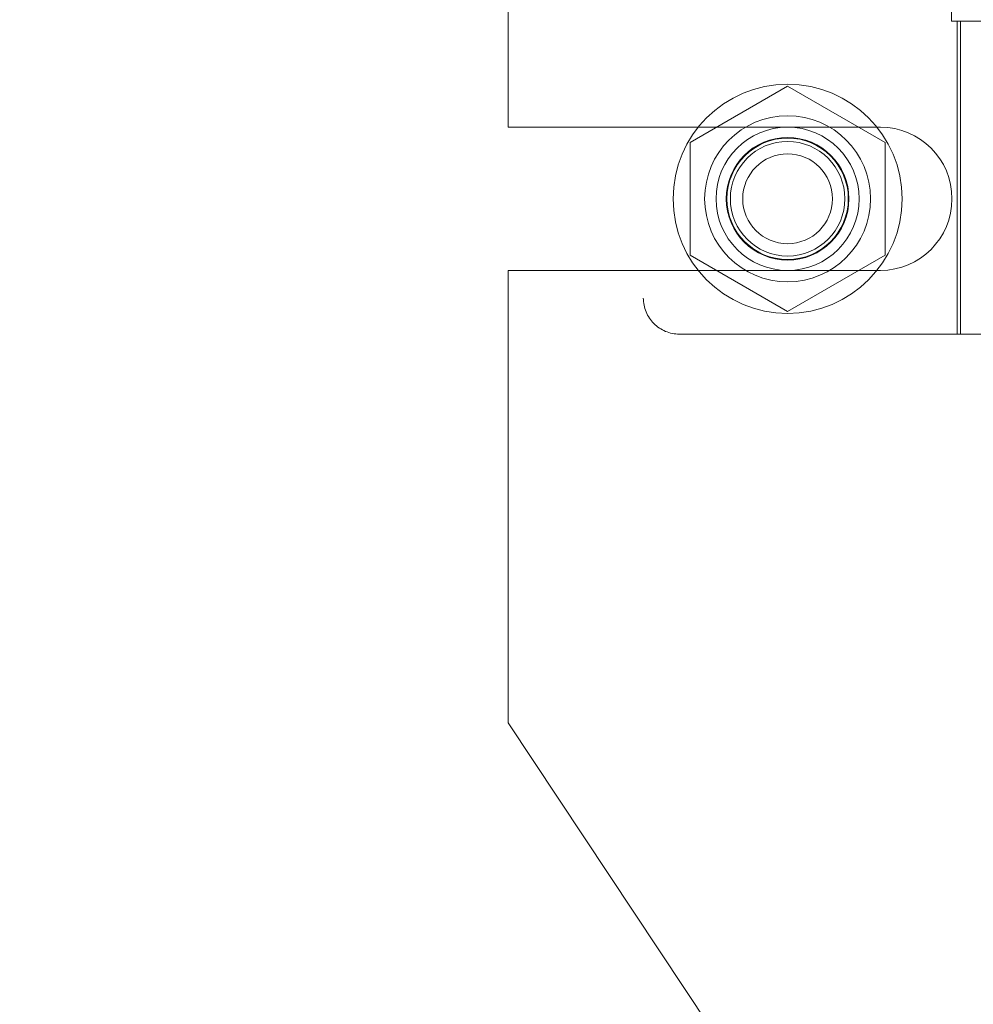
# Model space of a CAD drawing. Header units: inches. Extents: x 0.2 to 10.8, y 0.2 to 8.2.
# Tile 46 of 164: x 1.688 to 1.792, y 3.223 to 3.33. Entities that reach past the tile are written whole.
import ezdxf

# ---------------------------------------------------------------- set-up
doc = ezdxf.new("R2010")
doc.units = ezdxf.units.IN
doc.header["$MEASUREMENT"] = 0
doc.linetypes.add('HIDDEN', pattern=[0.07500000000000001, 0.05, -0.025])
doc.layers.add('DIMENSIONS', color=140, linetype='Continuous')
doc.styles.add('SLDTEXTSTYLE0', font='TXT', dxfattribs={"width": 0.7})
doc.dimstyles.new('SLDDIMSTYLE0', dxfattribs={"dimtxt": 0.0849609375, "dimasz": 0.13, "dimexe": 0, "dimexo": 0.0625, "dimgap": 0.021240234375, "dimtad": 0, "dimtih": 1, "dimtoh": 1, "dimlfac": 20, "dimrnd": 1e-09, "dimzin": 12, "dimdsep": 46, "dimtxsty": 'SLDTEXTSTYLE0', "dimsah": 1, "dimcen": 0.09, "dimadec": 0, "dimazin": 3, "dimtfac": 1, "dimtofl": 0, "dimtmove": 0, "dimatfit": 3, "dimfxl": 0, "dimfrac": 2, "dimtolj": 1, "dimtzin": 12, "dimarcsym": 0})
doc.dimstyles.new('SLDDIMSTYLE1', dxfattribs={"dimtxt": 0.0849609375, "dimasz": 0.13, "dimexe": 0, "dimexo": 0.0625, "dimgap": 0.021240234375, "dimtad": 0, "dimtih": 1, "dimtoh": 1, "dimlfac": 20, "dimrnd": 1e-09, "dimzin": 12, "dimdsep": 46, "dimtxsty": 'SLDTEXTSTYLE0', "dimsah": 1, "dimcen": 0.09, "dimadec": 0, "dimazin": 3, "dimtfac": 1, "dimtmove": 0, "dimatfit": 0, "dimfxl": 0, "dimfrac": 2, "dimtolj": 1, "dimtzin": 12, "dimarcsym": 0})

# ---------------------------------------------------------------- blocks, each defined once
blk = doc.blocks.new('_D_5')
at = {"layer": 'DIMENSIONS'}
for p, q in [((1.09214727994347, 3.203945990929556), (1.092147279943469, 3.453945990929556)), ((1.724107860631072, 3.203945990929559), (0.9671472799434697, 3.203945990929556)), ((1.186032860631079, 3.081695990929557), (0.9671472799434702, 3.081695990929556)), ((1.09214727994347, 2.835254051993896), (1.09214727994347, 3.081695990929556)), ((0.5833003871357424, 2.835254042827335), (0.5547702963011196, 2.835254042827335)), ((0.5547702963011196, 2.835254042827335), (0.5547702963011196, 2.700223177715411)), ((0.8357695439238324, 2.835254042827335), (0.8642996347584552, 2.835254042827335)), ((0.8642996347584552, 2.835254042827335), (0.8642996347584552, 2.700223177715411)), ((0.9889422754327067, 2.835254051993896), (1.09214727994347, 2.835254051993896)), ((0.5547702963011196, 2.700223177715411), (0.5833003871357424, 2.700223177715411)), ((0.8642996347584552, 2.700223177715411), (0.8357695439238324, 2.700223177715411))]:
    blk.add_line(p, q, dxfattribs=at)
for points in [[(1.09214727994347, 3.203945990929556), (1.112147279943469, 3.333945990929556), (1.072147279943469, 3.333945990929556)], [(1.09214727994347, 3.081695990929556), (1.072147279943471, 2.951695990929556), (1.112147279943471, 2.951695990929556)]]:
    blk.add_solid(points, dxfattribs=at)
at = {"layer": 'DIMENSIONS', "char_height": 0.08333333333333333, "attachment_point": 1, "style": 'SLDTEXTSTYLE0'}
for s, insert in [('2.45', (0.5833003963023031, 2.961696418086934)), ('62.1', (0.5833003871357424, 2.807645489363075))]:
    blk.add_mtext(s, dxfattribs=dict(at, insert=insert))
blk = doc.blocks.new('_D_6')
at = {"layer": 'DIMENSIONS'}
for p, q in [((0.5650429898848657, 3.66908495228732), (0.5365128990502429, 3.66908495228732)), ((0.5365128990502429, 3.66908495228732), (0.5365128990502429, 3.534054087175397)), ((0.8881911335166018, 3.66908495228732), (0.9167212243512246, 3.66908495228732)), ((0.9167212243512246, 3.66908495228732), (0.9167212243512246, 3.534054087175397)), ((1.041363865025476, 3.66908496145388), (1.092147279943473, 3.66908496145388)), ((1.092147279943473, 3.66908496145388), (1.092147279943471, 3.535045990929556)), ((1.72410786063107, 3.535045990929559), (0.9671472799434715, 3.535045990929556)), ((1.092147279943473, 3.203945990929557), (1.092147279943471, 3.535045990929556)), ((0.5365128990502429, 3.534054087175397), (0.5650429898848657, 3.534054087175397)), ((0.9167212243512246, 3.534054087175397), (0.8881911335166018, 3.534054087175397)), ((1.724107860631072, 3.203945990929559), (0.9671472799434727, 3.203945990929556))]:
    blk.add_line(p, q, dxfattribs=at)
for points in [[(1.092147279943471, 3.535045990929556), (1.072147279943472, 3.405045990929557), (1.112147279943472, 3.405045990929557)], [(1.092147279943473, 3.203945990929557), (1.112147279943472, 3.333945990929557), (1.072147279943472, 3.333945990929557)]]:
    blk.add_solid(points, dxfattribs=at)
at = {"layer": 'DIMENSIONS', "char_height": 0.08333333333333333, "attachment_point": 1, "style": 'SLDTEXTSTYLE0'}
for s, insert in [('6.62', (0.6003824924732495, 3.79552732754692)), ('168.2', (0.5650429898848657, 3.641476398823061))]:
    blk.add_mtext(s, dxfattribs=dict(at, insert=insert))
blk = doc.blocks.new('_D_12')
at = {"layer": 'DIMENSIONS'}
for p, q in [((1.568069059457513, 3.172795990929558), (1.568069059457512, 3.422795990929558)), ((1.678520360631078, 3.172795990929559), (1.443069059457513, 3.172795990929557)), ((1.568069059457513, 2.709766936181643), (1.568069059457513, 3.081695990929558)), ((1.088199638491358, 2.709766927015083), (1.059669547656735, 2.709766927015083)), ((1.059669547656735, 2.709766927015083), (1.059669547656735, 2.574736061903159)), ((1.340668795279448, 2.709766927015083), (1.369198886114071, 2.709766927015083)), ((1.369198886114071, 2.709766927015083), (1.369198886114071, 2.574736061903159)), ((1.493841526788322, 2.709766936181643), (1.568069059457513, 2.709766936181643)), ((1.059669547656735, 2.574736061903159), (1.088199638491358, 2.574736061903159)), ((1.369198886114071, 2.574736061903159), (1.340668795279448, 2.574736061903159))]:
    blk.add_line(p, q, dxfattribs=at)
for points in [[(1.568069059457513, 3.172795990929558), (1.588069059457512, 3.302795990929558), (1.548069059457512, 3.302795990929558)], [(1.568069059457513, 3.081695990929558), (1.548069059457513, 2.951695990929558), (1.588069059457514, 2.951695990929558)]]:
    blk.add_solid(points, dxfattribs=at)
at = {"layer": 'DIMENSIONS', "char_height": 0.08333333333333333, "attachment_point": 1, "style": 'SLDTEXTSTYLE0'}
for s, insert in [('1.82', (1.088199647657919, 2.836209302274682)), ('46.3', (1.088199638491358, 2.682158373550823))]:
    blk.add_mtext(s, dxfattribs=dict(at, insert=insert))

msp = doc.modelspace()

# ---------------------------------------------------------------- linework, layer by layer
at = {"color": 7, "linetype": 'HIDDEN', "lineweight": 18}
for p, q in [((1.756084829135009, 3.439382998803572), (1.756084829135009, 3.299619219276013)), ((1.741332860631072, 3.318258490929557), (1.741332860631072, 3.420733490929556)), ((1.789728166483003, 3.409166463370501), (1.789728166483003, 3.329835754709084)), ((1.789728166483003, 3.329835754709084), (1.80136041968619, 3.329835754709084)), ((1.790336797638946, 3.329835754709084), (1.790336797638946, 3.295682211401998)), ((1.790712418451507, 3.295682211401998), (1.790712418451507, 3.329835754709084)), ((1.771832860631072, 3.322743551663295), (1.761182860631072, 3.316594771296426)), ((1.782482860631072, 3.316594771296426), (1.771832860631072, 3.322743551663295)), ((1.741332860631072, 3.318258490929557), (1.781957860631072, 3.318258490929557)), ((1.761182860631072, 3.316594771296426), (1.761182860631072, 3.304297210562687)), ((1.782482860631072, 3.304297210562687), (1.782482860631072, 3.316594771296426)), ((1.761182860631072, 3.304297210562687), (1.771832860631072, 3.298148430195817)), ((1.771832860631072, 3.298148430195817), (1.782482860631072, 3.304297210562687)), ((1.741332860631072, 3.253289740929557), (1.741332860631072, 3.302633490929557)), ((1.741332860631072, 3.302633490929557), (1.781957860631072, 3.302633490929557)), ((1.760021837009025, 3.295682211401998), (1.80136041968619, 3.295682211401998)), ((1.774107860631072, 3.203945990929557), (1.741332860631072, 3.253289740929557))]:
    msp.add_line(p, q, dxfattribs=at)
for centre, radius in [((1.771832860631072, 3.310445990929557), 0.01250000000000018), ((1.771832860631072, 3.310445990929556), 0.009055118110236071), ((1.771832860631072, 3.310445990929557), 0.0078125), ((1.771832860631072, 3.310445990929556), 0.006692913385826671), ((1.771832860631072, 3.310445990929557), 0.006625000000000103), ((1.771832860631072, 3.310445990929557), 0.006249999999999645), ((1.771832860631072, 3.310445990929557), 0.00489750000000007)]:
    msp.add_circle(centre, radius, dxfattribs=at)
for centre, radius, start, end in [((1.781957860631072, 3.310445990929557), 0.0078125, 270.0000000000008, 90), ((1.760021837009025, 3.299619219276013), 0.003937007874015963, 180, 270.0000000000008)]:
    msp.add_arc(centre, radius, start, end, dxfattribs=at)

# ---------------------------------------------------------------- dimensions: what is measured, and where the dimension line sits
at = {"layer": 'DIMENSIONS'}
for base, p1, p2, dimstyle, picture, middle in [((1.092147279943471, 3.535045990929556), (1.774107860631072, 3.203945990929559), (1.774107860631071, 3.535045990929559), 'SLDDIMSTYLE0', '_D_6', (1.092147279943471, 3.669084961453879)), ((1.09214727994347, 3.203945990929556), (1.236032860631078, 3.081695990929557), (1.774107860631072, 3.203945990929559), 'SLDDIMSTYLE1', '_D_5', (1.092147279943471, 2.835254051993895)), ((1.568069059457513, 3.172795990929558), (1.816860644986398, 3.081695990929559), (1.728520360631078, 3.172795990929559), 'SLDDIMSTYLE1', '_D_12', (1.568069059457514, 2.709766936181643))]:
    dim = msp.add_linear_dim(base=base, p1=p1, p2=p2, angle=90.0000000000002, dimstyle=dimstyle, dxfattribs=at)
    dim.commit()
    dim.dimension.update_dxf_attribs({"geometry": picture, "text_midpoint": middle, "dimtype": 160})

doc.saveas('drawing.dxf')
